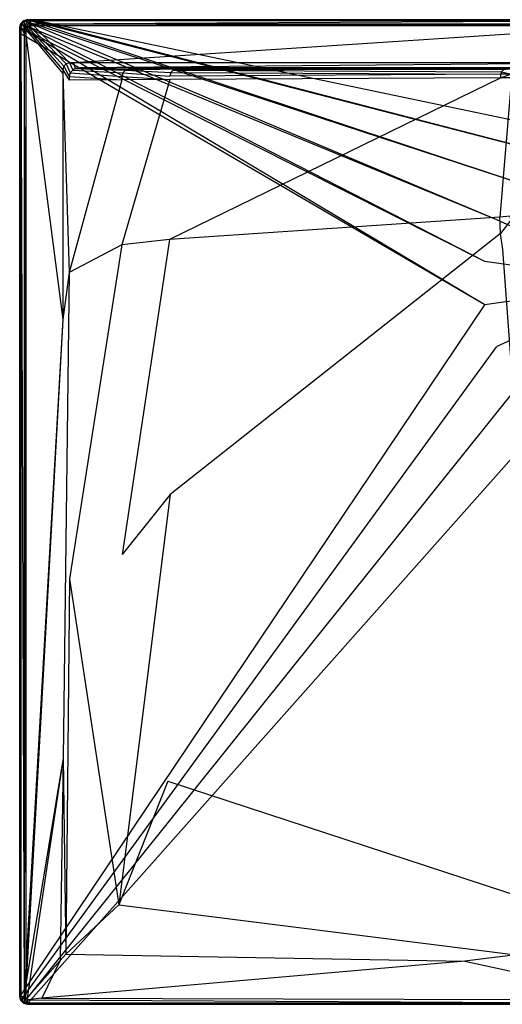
# Model space of a CAD drawing. Extents: x 0 to 1, y -0.8 to 0.
# Tile 1 of 7: x 0 to 0.39, y -0.8 to 0. Entities that reach past the tile are written whole.
import ezdxf

# ---------------------------------------------------------------- set-up
doc = ezdxf.new("R2010")
doc.units = 0
doc.layers.add('L0_WANNE_N_UDA1080ARA248V___0__', color=7, linetype='CONTINUOUS')

msp = doc.modelspace()

# ---------------------------------------------------------------- linework, layer by layer
at = {"layer": 'L0_WANNE_N_UDA1080ARA248V___0__', "color": 8}
for points, invisible_edges in [([(0.003005, -0.000808, 0.043344), (0.006011, 0, 0.002101), (0.003005, -0.000808, 0.002101), (0.003005, -0.000808, 0.043344)], 13), ([(0.006011, 0, 0.002101), (0.003005, -0.000808, 0.043344), (0.006011, 0, 0.043344), (0.006011, 0, 0.002101)], 14), ([(0.006011, 0), (0.003552, -0.001045), (0.003005, -0.000808), (0.006011, 0)], 13), ([(0.003005, -0.000808, 0.044495), (0.006011, 0, 0.043344), (0.003005, -0.000808, 0.043344), (0.003005, -0.000808, 0.044495)], 13), ([(0.006011, 0, 0.043344), (0.003005, -0.000808, 0.044495), (0.006011, 0, 0.044495), (0.006011, 0, 0.043344)], 14), ([(0.003562, -0.001775, 0.046974), (0.006011, 0, 0.044495), (0.003005, -0.000808, 0.044495), (0.003562, -0.001775, 0.046974)], 14), ([(0.003005, -0.000808, 0.002101), (0.006011, 0), (0.003005, -0.000808), (0.003005, -0.000808, 0.002101)], 13), ([(0.006011, 0), (0.003005, -0.000808, 0.002101), (0.006011, 0, 0.002101), (0.006011, 0)], 14), ([(0.003552, -0.001045), (0.006011, 0), (0.0066, -0.000197), (0.003552, -0.001045)], 14), ([(0.006147, -0.001043, 0.046974), (0.006011, 0, 0.044495), (0.003562, -0.001775, 0.046974), (0.006147, -0.001043, 0.046974)], 14), ([(0.006011, 0, 0.002101), (0.009764, 0), (0.006011, 0), (0.006011, 0, 0.002101)], 13), ([(0.009764, 0), (0.006011, 0, 0.002101), (0.009741, 0, 0.002101), (0.009764, 0)], 14), ([(0.009764, 0), (0.0066, -0.000197), (0.006011, 0), (0.009764, 0)], 13), ([(0.006011, 0, 0.002101), (0.009449, 0, 0.043338), (0.009741, 0, 0.002101), (0.006011, 0, 0.002101)], 13), ([(0.009449, 0, 0.043338), (0.006011, 0, 0.002101), (0.006011, 0, 0.043344), (0.009449, 0, 0.043338)], 14), ([(0.006011, 0, 0.043344), (0.009413, 0, 0.044495), (0.009449, 0, 0.043338), (0.006011, 0, 0.043344)], 13), ([(0.009413, 0, 0.044495), (0.006011, 0, 0.043344), (0.006011, 0, 0.044495), (0.009413, 0, 0.044495)], 14), ([(0.006147, -0.001043, 0.046974), (0.009413, 0, 0.044495), (0.006011, 0, 0.044495), (0.006147, -0.001043, 0.046974)], 13), ([(0.009413, 0, 0.044495), (0.006147, -0.001043, 0.046974), (0.009549, -0.001042, 0.046974), (0.009413, 0, 0.044495)], 14), ([(0.0066, -0.000197), (0.009764, 0), (0.010404, -0.000171), (0.0066, -0.000197)], 14), ([(0.009549, -0.001042, 0.046974), (0.5, 0, 0.044495), (0.009413, 0, 0.044495), (0.009549, -0.001042, 0.046974)], 13), ([(0.5, 0, 0.044495), (0.009449, 0, 0.043338), (0.009413, 0, 0.044495), (0.5, 0, 0.044495)], 14), ([(0.5, 0, 0.042676), (0.009741, 0, 0.002101), (0.009449, 0, 0.043338), (0.5, 0, 0.042676)], 14), ([(0.009449, 0, 0.043338), (0.5, 0, 0.044495), (0.5, 0, 0.042676), (0.009449, 0, 0.043338)], 13), ([(0.5, 0, 0.044495), (0.009549, -0.001042, 0.046974), (0.5, -0.00103, 0.046974), (0.5, 0, 0.044495)], 14), ([(0.009741, 0, 0.002101), (0.5, 0), (0.009764, 0), (0.009741, 0, 0.002101)], 13), ([(0.5, 0), (0.009741, 0, 0.002101), (0.5, 0, 0.002053), (0.5, 0)], 14), ([(0.009741, 0, 0.002101), (0.5, 0, 0.042676), (0.5, 0, 0.002053), (0.009741, 0, 0.002101)], 13), ([(0.5, 0), (0.010404, -0.000171), (0.009764, 0), (0.5, 0)], 13), ([(0.010404, -0.000171), (0.5, 0), (0.5, -0.000162), (0.010404, -0.000171)], 14), ([(0, -0.006029, 0.043344), (0.000805, -0.003015, 0.002101), (0, -0.006029, 0.002101), (0, -0.006029, 0.043344)], 13), ([(0.000805, -0.003015, 0.002101), (0, -0.006029, 0.043344), (0.000805, -0.003015, 0.043344), (0.000805, -0.003015, 0.002101)], 14), ([(0.000805, -0.003015), (0.0005, -0.006371), (0, -0.006029), (0.000805, -0.003015)], 13), ([(0.000805, -0.003015, 0.044495), (0, -0.006029, 0.043344), (0, -0.006029, 0.044495), (0.000805, -0.003015, 0.044495)], 13), ([(0, -0.006029, 0.043344), (0.000805, -0.003015, 0.044495), (0.000805, -0.003015, 0.043344), (0, -0.006029, 0.043344)], 14), ([(0.000805, -0.003015, 0.044495), (0, -0.006029, 0.044495), (0.001039, -0.006167, 0.046974), (0.000805, -0.003015, 0.044495)], 14), ([(0, -0.006029, 0.002101), (0.000805, -0.003015), (0, -0.006029), (0, -0.006029, 0.002101)], 13), ([(0.000805, -0.003015), (0, -0.006029, 0.002101), (0.000805, -0.003015, 0.002101), (0.000805, -0.003015)], 14), ([(0, -0.010834, 0.002101), (0, -0.006029), (0, -0.010834), (0, -0.010834, 0.002101)], 13), ([(0, -0.006029), (0, -0.010834, 0.002101), (0, -0.006029, 0.002101), (0, -0.006029)], 14), ([(0, -0.006029), (0.0005, -0.011231), (0, -0.010834), (0, -0.006029)], 13), ([(0.0005, -0.011231), (0, -0.006029), (0.0005, -0.006371), (0.0005, -0.011231)], 14), ([(0, -0.010834, 0.043344), (0, -0.006029, 0.002101), (0, -0.010834, 0.002101), (0, -0.010834, 0.043344)], 13), ([(0, -0.006029, 0.002101), (0, -0.010834, 0.043344), (0, -0.006029, 0.043344), (0, -0.006029, 0.002101)], 14), ([(0, -0.010834, 0.044495), (0.001039, -0.006167, 0.046974), (0, -0.006029, 0.044495), (0, -0.010834, 0.044495)], 14), ([(0, -0.006029, 0.044495), (0, -0.010834, 0.043344), (0, -0.010834, 0.044495), (0, -0.006029, 0.044495)], 13), ([(0, -0.010834, 0.043344), (0, -0.006029, 0.044495), (0, -0.006029, 0.043344), (0, -0.010834, 0.043344)], 14), ([(0.001039, -0.006167, 0.046974), (0, -0.010834, 0.044495), (0.001039, -0.01097, 0.046974), (0.001039, -0.006167, 0.046974)], 13), ([(0.0005, -0.006371), (0.000805, -0.003015), (0.001322, -0.003301), (0.0005, -0.006371)], 14), ([(0.001322, -0.003301), (0.377767, -0.196536), (0.0005, -0.006371), (0.001322, -0.003301)], 13), ([(0.0005, -0.006371), (0.377767, -0.231795), (0.0005, -0.011231), (0.0005, -0.006371)], 13), ([(0.377767, -0.231795), (0.0005, -0.006371), (0.377767, -0.196536), (0.377767, -0.231795)], 14), ([(0.000805, -0.003015, 0.043344), (0.003005, -0.000808, 0.002101), (0.000805, -0.003015, 0.002101), (0.000805, -0.003015, 0.043344)], 13), ([(0.003005, -0.000808, 0.002101), (0.000805, -0.003015, 0.043344), (0.003005, -0.000808, 0.043344), (0.003005, -0.000808, 0.002101)], 14), ([(0.003005, -0.000808), (0.001322, -0.003301), (0.000805, -0.003015), (0.003005, -0.000808)], 13), ([(0.003005, -0.000808, 0.044495), (0.000805, -0.003015, 0.043344), (0.000805, -0.003015, 0.044495), (0.003005, -0.000808, 0.044495)], 13), ([(0.000805, -0.003015, 0.043344), (0.003005, -0.000808, 0.044495), (0.003005, -0.000808, 0.043344), (0.000805, -0.003015, 0.043344)], 14), ([(0.000805, -0.003015, 0.044495), (0.003562, -0.001775, 0.046974), (0.003005, -0.000808, 0.044495), (0.000805, -0.003015, 0.044495)], 14), ([(0.000805, -0.003015, 0.002101), (0.003005, -0.000808), (0.000805, -0.003015), (0.000805, -0.003015, 0.002101)], 13), ([(0.003005, -0.000808), (0.000805, -0.003015, 0.002101), (0.003005, -0.000808, 0.002101), (0.003005, -0.000808)], 14), ([(0.003562, -0.001775, 0.046974), (0.000805, -0.003015, 0.044495), (0.00177, -0.003573, 0.046974), (0.003562, -0.001775, 0.046974)], 13), ([(0.000805, -0.003015, 0.044495), (0.001039, -0.006167, 0.046974), (0.00177, -0.003573, 0.046974), (0.000805, -0.003015, 0.044495)], 14), ([(0.003506, -0.006492, 0.048), (0.00177, -0.003573, 0.046974), (0.001039, -0.006167, 0.046974), (0.003506, -0.006492, 0.048)], 13), ([(0.003506, -0.011292, 0.048), (0.001039, -0.006167, 0.046974), (0.001039, -0.01097, 0.046974), (0.003506, -0.011292, 0.048)], 13), ([(0.001039, -0.006167, 0.046974), (0.003506, -0.011292, 0.048), (0.003506, -0.006492, 0.048), (0.001039, -0.006167, 0.046974)], 14), ([(0.001322, -0.003301), (0.003005, -0.000808), (0.003552, -0.001045), (0.001322, -0.003301)], 14), ([(0.003552, -0.001045), (0.38767, -0.162705), (0.001322, -0.003301), (0.003552, -0.001045)], 13), ([(0.377767, -0.196536), (0.001322, -0.003301), (0.38767, -0.162705), (0.377767, -0.196536)], 14), ([(0.003949, -0.004835, 0.048), (0.003562, -0.001775, 0.046974), (0.00177, -0.003573, 0.046974), (0.003949, -0.004835, 0.048)], 13), ([(0.00177, -0.003573, 0.046974), (0.003506, -0.006492, 0.048), (0.003949, -0.004835, 0.048), (0.00177, -0.003573, 0.046974)], 14), ([(0.004928, -0.008037, 0.048), (0.003949, -0.004835, 0.048), (0.003506, -0.006492, 0.048), (0.004928, -0.008037, 0.048)], 13), ([(0.004928, -0.012677, 0.048), (0.003506, -0.006492, 0.048), (0.003506, -0.011292, 0.048), (0.004928, -0.012677, 0.048)], 13), ([(0.003506, -0.006492, 0.048), (0.004928, -0.012677, 0.048), (0.004928, -0.008037, 0.048), (0.003506, -0.006492, 0.048)], 14), ([(0.0066, -0.000197), (0.406672, -0.133044), (0.003552, -0.001045), (0.0066, -0.000197)], 13), ([(0.38767, -0.162705), (0.003552, -0.001045), (0.406672, -0.133044), (0.38767, -0.162705)], 14), ([(0.00482, -0.003961, 0.048), (0.006147, -0.001043, 0.046974), (0.003562, -0.001775, 0.046974), (0.00482, -0.003961, 0.048)], 13), ([(0.003562, -0.001775, 0.046974), (0.003949, -0.004835, 0.048), (0.00482, -0.003961, 0.048), (0.003562, -0.001775, 0.046974)], 14), ([(0.005385, -0.006327, 0.048), (0.00482, -0.003961, 0.048), (0.003949, -0.004835, 0.048), (0.005385, -0.006327, 0.048)], 13), ([(0.003949, -0.004835, 0.048), (0.004928, -0.008037, 0.048), (0.005385, -0.006327, 0.048), (0.003949, -0.004835, 0.048)], 14), ([(0.006147, -0.001043, 0.046974), (0.00482, -0.003961, 0.048), (0.006472, -0.003517, 0.048), (0.006147, -0.001043, 0.046974)], 14), ([(0.006308, -0.005401, 0.048), (0.006472, -0.003517, 0.048), (0.00482, -0.003961, 0.048), (0.006308, -0.005401, 0.048)], 13), ([(0.00482, -0.003961, 0.048), (0.005385, -0.006327, 0.048), (0.006308, -0.005401, 0.048), (0.00482, -0.003961, 0.048)], 14), ([(0.034993, -0.040707, 0.048), (0.005385, -0.006327, 0.048), (0.004928, -0.008037, 0.048), (0.034993, -0.040707, 0.048)], 13), ([(0.035748, -0.037881, 0.048), (0.006308, -0.005401, 0.048), (0.005385, -0.006327, 0.048), (0.035748, -0.037881, 0.048)], 13), ([(0.005385, -0.006327, 0.048), (0.034993, -0.040707, 0.048), (0.035748, -0.037881, 0.048), (0.005385, -0.006327, 0.048)], 14), ([(0.006472, -0.003517, 0.048), (0.009549, -0.001042, 0.046974), (0.006147, -0.001043, 0.046974), (0.006472, -0.003517, 0.048)], 13), ([(0.006472, -0.003517, 0.048), (0.006308, -0.005401, 0.048), (0.008012, -0.004943, 0.048), (0.006472, -0.003517, 0.048)], 14), ([(0.037763, -0.035859, 0.048), (0.008012, -0.004943, 0.048), (0.006308, -0.005401, 0.048), (0.037763, -0.035859, 0.048)], 13), ([(0.006308, -0.005401, 0.048), (0.035748, -0.037881, 0.048), (0.037763, -0.035859, 0.048), (0.006308, -0.005401, 0.048)], 14), ([(0.009549, -0.001042, 0.046974), (0.006472, -0.003517, 0.048), (0.009871, -0.003517, 0.048), (0.009549, -0.001042, 0.046974)], 14), ([(0.008012, -0.004943, 0.048), (0.009871, -0.003517, 0.048), (0.006472, -0.003517, 0.048), (0.008012, -0.004943, 0.048)], 13), ([(0.010404, -0.000171), (0.433236, -0.109954), (0.0066, -0.000197), (0.010404, -0.000171)], 13), ([(0.406672, -0.133044), (0.0066, -0.000197), (0.433236, -0.109954), (0.406672, -0.133044)], 14), ([(0.009871, -0.003517, 0.048), (0.008012, -0.004943, 0.048), (0.011398, -0.004943, 0.048), (0.009871, -0.003517, 0.048)], 14), ([(0.040581, -0.035102, 0.048), (0.011398, -0.004943, 0.048), (0.008012, -0.004943, 0.048), (0.040581, -0.035102, 0.048)], 13), ([(0.008012, -0.004943, 0.048), (0.037763, -0.035859, 0.048), (0.040581, -0.035102, 0.048), (0.008012, -0.004943, 0.048)], 14), ([(0.009871, -0.003517, 0.048), (0.5, -0.00103, 0.046974), (0.009549, -0.001042, 0.046974), (0.009871, -0.003517, 0.048)], 13), ([(0.5, -0.00103, 0.046974), (0.009871, -0.003517, 0.048), (0.5, -0.003517, 0.048), (0.5, -0.00103, 0.046974)], 14), ([(0.011398, -0.004943, 0.048), (0.5, -0.003517, 0.048), (0.009871, -0.003517, 0.048), (0.011398, -0.004943, 0.048)], 13), ([(0.5, -0.000162), (0.465209, -0.095307), (0.010404, -0.000171), (0.5, -0.000162)], 13), ([(0.433236, -0.109954), (0.010404, -0.000171), (0.465209, -0.095307), (0.433236, -0.109954)], 14), ([(0.5, -0.003517, 0.048), (0.011398, -0.004943, 0.048), (0.5, -0.004943, 0.048), (0.5, -0.003517, 0.048)], 14), ([(0.043685, -0.035102, 0.048), (0.5, -0.004943, 0.048), (0.011398, -0.004943, 0.048), (0.043685, -0.035102, 0.048)], 13), ([(0.011398, -0.004943, 0.048), (0.040581, -0.035102, 0.048), (0.043685, -0.035102, 0.048), (0.011398, -0.004943, 0.048)], 14), ([(0.5, -0.004943, 0.048), (0.043685, -0.035102, 0.048), (0.5, -0.035102, 0.048), (0.5, -0.004943, 0.048)], 14), ([(0, -0.010834, 0.002101), (0, -0.793971), (0, -0.793971, 0.002101), (0, -0.010834, 0.002101)], 13), ([(0, -0.793971), (0, -0.010834, 0.002101), (0, -0.010834), (0, -0.793971)], 14), ([(0, -0.010834), (0.000518, -0.793015), (0, -0.793971), (0, -0.010834)], 13), ([(0.000518, -0.793015), (0, -0.010834), (0.0005, -0.011231), (0.000518, -0.793015)], 14), ([(0, -0.010834, 0.043344), (0, -0.793971, 0.002101), (0, -0.793971, 0.043344), (0, -0.010834, 0.043344)], 13), ([(0, -0.793971, 0.002101), (0, -0.010834, 0.043344), (0, -0.010834, 0.002101), (0, -0.793971, 0.002101)], 14), ([(0.001039, -0.793833, 0.046974), (0, -0.010834, 0.044495), (0, -0.793971, 0.044495), (0.001039, -0.793833, 0.046974)], 13), ([(0, -0.010834, 0.044495), (0.001039, -0.793833, 0.046974), (0.001039, -0.01097, 0.046974), (0, -0.010834, 0.044495)], 14), ([(0, -0.793971, 0.044495), (0, -0.010834, 0.043344), (0, -0.793971, 0.043344), (0, -0.793971, 0.044495)], 13), ([(0, -0.010834, 0.043344), (0, -0.793971, 0.044495), (0, -0.010834, 0.044495), (0, -0.010834, 0.043344)], 14), ([(0.377767, -0.231795), (0.000518, -0.793015), (0.0005, -0.011231), (0.377767, -0.231795)], 13), ([(0.003506, -0.793508, 0.048), (0.001039, -0.01097, 0.046974), (0.001039, -0.793833, 0.046974), (0.003506, -0.793508, 0.048)], 13), ([(0.001039, -0.01097, 0.046974), (0.003506, -0.793508, 0.048), (0.003506, -0.011292, 0.048), (0.001039, -0.01097, 0.046974)], 14), ([(0.004928, -0.768713, 0.048), (0.003506, -0.011292, 0.048), (0.003506, -0.793508, 0.048), (0.004928, -0.768713, 0.048)], 13), ([(0.003506, -0.011292, 0.048), (0.004928, -0.768713, 0.048), (0.004928, -0.012677, 0.048), (0.003506, -0.011292, 0.048)], 14), ([(0.034993, -0.043827, 0.048), (0.004928, -0.008037, 0.048), (0.004928, -0.012677, 0.048), (0.034993, -0.043827, 0.048)], 13), ([(0.004928, -0.008037, 0.048), (0.034993, -0.043827, 0.048), (0.034993, -0.040707, 0.048), (0.004928, -0.008037, 0.048)], 14), ([(0.034993, -0.243578, 0.048), (0.004928, -0.012677, 0.048), (0.004928, -0.768713, 0.048), (0.034993, -0.243578, 0.048)], 13), ([(0.004928, -0.012677, 0.048), (0.034993, -0.243578, 0.048), (0.034993, -0.043827, 0.048), (0.004928, -0.012677, 0.048)], 14), ([(0.040071, -0.046225, 0.048), (0.035748, -0.037881, 0.048), (0.034993, -0.040707, 0.048), (0.040071, -0.046225, 0.048)], 13), ([(0.040876, -0.043211, 0.048), (0.037763, -0.035859, 0.048), (0.035748, -0.037881, 0.048), (0.040876, -0.043211, 0.048)], 13), ([(0.035748, -0.037881, 0.048), (0.040071, -0.046225, 0.048), (0.040876, -0.043211, 0.048), (0.035748, -0.037881, 0.048)], 14), ([(0.043076, -0.041004, 0.048), (0.040581, -0.035102, 0.048), (0.037763, -0.035859, 0.048), (0.043076, -0.041004, 0.048)], 13), ([(0.037763, -0.035859, 0.048), (0.040876, -0.043211, 0.048), (0.043076, -0.041004, 0.048), (0.037763, -0.035859, 0.048)], 14), ([(0.040581, -0.035102, 0.048), (0.043076, -0.041004, 0.048), (0.045166, -0.039627, 0.048), (0.040581, -0.035102, 0.048)], 14), ([(0.045166, -0.039627, 0.048), (0.043685, -0.035102, 0.048), (0.040581, -0.035102, 0.048), (0.045166, -0.039627, 0.048)], 13), ([(0.085825, -0.040986, 0.047862), (0.045166, -0.039627, 0.048), (0.043076, -0.041004, 0.048), (0.085825, -0.040986, 0.047862)], 13), ([(0.049139, -0.03912, 0.048), (0.5, -0.035102, 0.048), (0.043685, -0.035102, 0.048), (0.049139, -0.03912, 0.048)], 13), ([(0.043685, -0.035102, 0.048), (0.045166, -0.039627, 0.048), (0.049139, -0.03912, 0.048), (0.043685, -0.035102, 0.048)], 14), ([(0.088763, -0.040196, 0.047861), (0.049139, -0.03912, 0.048), (0.045166, -0.039627, 0.048), (0.088763, -0.040196, 0.047861)], 13), ([(0.045166, -0.039627, 0.048), (0.085825, -0.040986, 0.047862), (0.088763, -0.040196, 0.047861), (0.045166, -0.039627, 0.048)], 14), ([(0.5, -0.035102, 0.048), (0.049139, -0.03912, 0.048), (0.5, -0.039223, 0.048), (0.5, -0.035102, 0.048)], 14), ([(0.5, -0.039223, 0.048), (0.049139, -0.03912, 0.048), (0.5, -0.040196, 0.047301), (0.5, -0.039223, 0.048)], 14), ([(0.5, -0.040196, 0.047301), (0.049139, -0.03912, 0.048), (0.091671, -0.039827, 0.047861), (0.5, -0.040196, 0.047301)], 14), ([(0.049139, -0.03912, 0.048), (0.088763, -0.040196, 0.047861), (0.091671, -0.039827, 0.047861), (0.049139, -0.03912, 0.048)], 14), ([(0.130053, -0.039893, 0.046228), (0.091671, -0.039827, 0.047861), (0.088763, -0.040196, 0.047861), (0.130053, -0.039893, 0.046228)], 14), ([(0.130053, -0.039893, 0.046228), (0.088763, -0.040196, 0.047861), (0.127514, -0.040196, 0.046111), (0.130053, -0.039893, 0.046228)], 14), ([(0.091671, -0.039827, 0.047861), (0.5, -0.040196, 0.04584), (0.5, -0.040196, 0.047301), (0.091671, -0.039827, 0.047861)], 14), ([(0.091671, -0.039827, 0.047861), (0.130053, -0.039893, 0.046228), (0.5, -0.040196, 0.04584), (0.091671, -0.039827, 0.047861)], 14), ([(0.395936, -0.040181, 0.039699), (0.130053, -0.039893, 0.046228), (0.127514, -0.040196, 0.046111), (0.395936, -0.040181, 0.039699)], 14), ([(0.130053, -0.039893, 0.046228), (0.5, -0.040196, 0.040248), (0.5, -0.040196, 0.04584), (0.130053, -0.039893, 0.046228)], 14), ([(0.130053, -0.039893, 0.046228), (0.395936, -0.040181, 0.039699), (0.5, -0.040196, 0.040248), (0.130053, -0.039893, 0.046228)], 14), ([(0.040071, -0.049088, 0.048), (0.034993, -0.040707, 0.048), (0.034993, -0.043827, 0.048), (0.040071, -0.049088, 0.048)], 13), ([(0.034993, -0.040707, 0.048), (0.040071, -0.049088, 0.048), (0.040071, -0.046225, 0.048), (0.034993, -0.040707, 0.048)], 14), ([(0.040071, -0.205421, 0.048), (0.034993, -0.043827, 0.048), (0.034993, -0.243578, 0.048), (0.040071, -0.205421, 0.048)], 13), ([(0.034993, -0.043827, 0.048), (0.040071, -0.205421, 0.048), (0.040071, -0.049088, 0.048), (0.034993, -0.043827, 0.048)], 14), ([(0.082887, -0.046091, 0.047865), (0.040876, -0.043211, 0.048), (0.040071, -0.046225, 0.048), (0.082887, -0.046091, 0.047865)], 13), ([(0.040071, -0.046225, 0.048), (0.082887, -0.048957, 0.047867), (0.082887, -0.046091, 0.047865), (0.040071, -0.046225, 0.048)], 14), ([(0.082887, -0.048957, 0.047867), (0.040071, -0.046225, 0.048), (0.040071, -0.049088, 0.048), (0.082887, -0.048957, 0.047867)], 13), ([(0.083674, -0.043143, 0.047863), (0.043076, -0.041004, 0.048), (0.040876, -0.043211, 0.048), (0.083674, -0.043143, 0.047863)], 13), ([(0.040876, -0.043211, 0.048), (0.082887, -0.046091, 0.047865), (0.083674, -0.043143, 0.047863), (0.040876, -0.043211, 0.048)], 14), ([(0.043076, -0.041004, 0.048), (0.083674, -0.043143, 0.047863), (0.085825, -0.040986, 0.047862), (0.043076, -0.041004, 0.048)], 14), ([(0.121968, -0.045759, 0.046051), (0.083674, -0.043143, 0.047863), (0.082887, -0.046091, 0.047865), (0.121968, -0.045759, 0.046051)], 13), ([(0.082887, -0.046091, 0.047865), (0.121968, -0.048635, 0.04606), (0.121968, -0.045759, 0.046051), (0.082887, -0.046091, 0.047865)], 14), ([(0.121968, -0.048635, 0.04606), (0.082887, -0.046091, 0.047865), (0.082887, -0.048957, 0.047867), (0.121968, -0.048635, 0.04606)], 13), ([(0.122711, -0.042977, 0.046047), (0.085825, -0.040986, 0.047862), (0.083674, -0.043143, 0.047863), (0.122711, -0.042977, 0.046047)], 13), ([(0.083674, -0.043143, 0.047863), (0.121968, -0.045759, 0.046051), (0.122711, -0.042977, 0.046047), (0.083674, -0.043143, 0.047863)], 14), ([(0.127514, -0.040196, 0.046111), (0.088763, -0.040196, 0.047861), (0.085825, -0.040986, 0.047862), (0.127514, -0.040196, 0.046111)], 14), ([(0.127514, -0.040196, 0.046111), (0.085825, -0.040986, 0.047862), (0.124741, -0.040941, 0.046042), (0.127514, -0.040196, 0.046111)], 14), ([(0.085825, -0.040986, 0.047862), (0.122711, -0.042977, 0.046047), (0.124741, -0.040941, 0.046042), (0.085825, -0.040986, 0.047862)], 14), ([(0.390887, -0.047234, 0.038214), (0.121968, -0.048635, 0.04606), (0.121775, -0.178702, 0.046398), (0.390887, -0.047234, 0.038214)], 14), ([(0.390887, -0.047234, 0.038214), (0.121775, -0.178702, 0.046398), (0.389856, -0.160522, 0.039585), (0.390887, -0.047234, 0.038214)], 14), ([(0.390887, -0.044319, 0.038178), (0.122711, -0.042977, 0.046047), (0.121968, -0.045759, 0.046051), (0.390887, -0.044319, 0.038178)], 13), ([(0.390887, -0.044319, 0.038178), (0.121968, -0.045759, 0.046051), (0.121968, -0.048635, 0.04606), (0.390887, -0.044319, 0.038178)], 14), ([(0.390887, -0.047234, 0.038214), (0.390887, -0.044319, 0.038178), (0.121968, -0.048635, 0.04606), (0.390887, -0.047234, 0.038214)], 14), ([(0.391437, -0.042258, 0.038161), (0.124741, -0.040941, 0.046042), (0.122711, -0.042977, 0.046047), (0.391437, -0.042258, 0.038161)], 13), ([(0.122711, -0.042977, 0.046047), (0.390887, -0.044319, 0.038178), (0.391437, -0.042258, 0.038161), (0.122711, -0.042977, 0.046047)], 14), ([(0.394997, -0.040196, 0.038516), (0.127514, -0.040196, 0.046111), (0.124741, -0.040941, 0.046042), (0.394997, -0.040196, 0.038516)], 14), ([(0.394997, -0.040196, 0.038516), (0.124741, -0.040941, 0.046042), (0.392942, -0.040748, 0.038143), (0.394997, -0.040196, 0.038516)], 14), ([(0.124741, -0.040941, 0.046042), (0.391437, -0.042258, 0.038161), (0.392942, -0.040748, 0.038143), (0.124741, -0.040941, 0.046042)], 14), ([(0.127514, -0.040196, 0.046111), (0.394997, -0.040196, 0.038516), (0.395936, -0.040181, 0.039699), (0.127514, -0.040196, 0.046111)], 14), ([(0.399373, -0.047164, 0.037822), (0.390887, -0.047234, 0.038214), (0.389856, -0.160522, 0.039585), (0.399373, -0.047164, 0.037822)], 14), ([(0.399373, -0.047164, 0.037822), (0.389856, -0.160522, 0.039585), (0.398301, -0.159612, 0.039244), (0.399373, -0.047164, 0.037822)], 14), ([(0.399373, -0.044247, 0.037784), (0.391437, -0.042258, 0.038161), (0.390887, -0.044319, 0.038178), (0.399373, -0.044247, 0.037784)], 13), ([(0.390887, -0.047234, 0.038214), (0.399373, -0.044247, 0.037784), (0.390887, -0.044319, 0.038178), (0.390887, -0.047234, 0.038214)], 13), ([(0.399373, -0.044247, 0.037784), (0.390887, -0.047234, 0.038214), (0.399373, -0.047164, 0.037822), (0.399373, -0.044247, 0.037784)], 14), ([(0.399914, -0.042222, 0.037767), (0.392942, -0.040748, 0.038143), (0.391437, -0.042258, 0.038161), (0.399914, -0.042222, 0.037767)], 13), ([(0.391437, -0.042258, 0.038161), (0.399373, -0.044247, 0.037784), (0.399914, -0.042222, 0.037767), (0.391437, -0.042258, 0.038161)], 14), ([(0.082887, -0.048957, 0.047867), (0.040071, -0.049088, 0.048), (0.040071, -0.205421, 0.048), (0.082887, -0.048957, 0.047867)], 14), ([(0.082887, -0.048957, 0.047867), (0.040071, -0.205421, 0.048), (0.082887, -0.182891, 0.047968), (0.082887, -0.048957, 0.047867)], 14), ([(0.121968, -0.048635, 0.04606), (0.082887, -0.048957, 0.047867), (0.082887, -0.182891, 0.047968), (0.121968, -0.048635, 0.04606)], 14), ([(0.121968, -0.048635, 0.04606), (0.082887, -0.182891, 0.047968), (0.121775, -0.178702, 0.046398), (0.121968, -0.048635, 0.04606)], 14), ([(0.5, -0.214165), (0.38767, -0.162705), (0.406672, -0.133044), (0.5, -0.214165)], 14), ([(0.398301, -0.159612, 0.039244), (0.389856, -0.160522, 0.039585), (0.390505, -0.173633, 0.0396), (0.398301, -0.159612, 0.039244)], 14), ([(0.398961, -0.16302, 0.03926), (0.398301, -0.159612, 0.039244), (0.390505, -0.173633, 0.0396), (0.398961, -0.16302, 0.03926)], 14), ([(0.389856, -0.160522, 0.039585), (0.121775, -0.178702, 0.046398), (0.1222, -0.385761, 0.046402), (0.389856, -0.160522, 0.039585)], 14), ([(0.390505, -0.173633, 0.0396), (0.389856, -0.160522, 0.039585), (0.1222, -0.385761, 0.046402), (0.390505, -0.173633, 0.0396)], 14), ([(0.5, -0.214165), (0.377767, -0.196536), (0.38767, -0.162705), (0.5, -0.214165)], 14), ([(0.398961, -0.16302, 0.03926), (0.390505, -0.173633, 0.0396), (0.392543, -0.186773, 0.039618), (0.398961, -0.16302, 0.03926)], 14), ([(0.390505, -0.173633, 0.0396), (0.1222, -0.385761, 0.046402), (0.120433, -0.618702, 0.046406), (0.390505, -0.173633, 0.0396)], 14), ([(0.392543, -0.186773, 0.039618), (0.390505, -0.173633, 0.0396), (0.120433, -0.618702, 0.046406), (0.392543, -0.186773, 0.039618)], 14), ([(0.040432, -0.454237, 0.048), (0.082887, -0.182891, 0.047968), (0.040071, -0.205421, 0.048), (0.040432, -0.454237, 0.048)], 13), ([(0.082887, -0.182891, 0.047968), (0.040432, -0.454237, 0.048), (0.08326, -0.434635, 0.047969), (0.082887, -0.182891, 0.047968)], 14), ([(0.08326, -0.434635, 0.047969), (0.121775, -0.178702, 0.046398), (0.082887, -0.182891, 0.047968), (0.08326, -0.434635, 0.047969)], 13), ([(0.121775, -0.178702, 0.046398), (0.08326, -0.434635, 0.047969), (0.1222, -0.385761, 0.046402), (0.121775, -0.178702, 0.046398)], 14), ([(0.424027, -0.619182, 0.046421), (0.392543, -0.186773, 0.039618), (0.120433, -0.618702, 0.046406), (0.424027, -0.619182, 0.046421)], 14), ([(0.5, -0.214165), (0.377767, -0.231795), (0.377767, -0.196536), (0.5, -0.214165)], 14), ([(0.035366, -0.600058, 0.048), (0.040071, -0.205421, 0.048), (0.034993, -0.243578, 0.048), (0.035366, -0.600058, 0.048)], 13), ([(0.040071, -0.205421, 0.048), (0.035366, -0.600058, 0.048), (0.040432, -0.454237, 0.048), (0.040071, -0.205421, 0.048)], 14), ([(0.5, -0.214165), (0.38767, -0.265625), (0.377767, -0.231795), (0.5, -0.214165)], 14), ([(0.5, -0.214165), (0.406672, -0.295287), (0.38767, -0.265625), (0.5, -0.214165)], 14), ([(0.000518, -0.793015), (0.377767, -0.231795), (0.38767, -0.265625), (0.000518, -0.793015)], 14), ([(0.005367, -0.781758, 0.048), (0.034993, -0.243578, 0.048), (0.004928, -0.768713, 0.048), (0.005367, -0.781758, 0.048)], 13), ([(0.034993, -0.243578, 0.048), (0.005367, -0.781758, 0.048), (0.035366, -0.600058, 0.048), (0.034993, -0.243578, 0.048)], 14), ([(0.38767, -0.265625), (0.001356, -0.796077), (0.000518, -0.793015), (0.38767, -0.265625)], 13), ([(0.001356, -0.796077), (0.38767, -0.265625), (0.406672, -0.295287), (0.001356, -0.796077)], 14), ([(0.406672, -0.295287), (0.0036, -0.798322), (0.001356, -0.796077), (0.406672, -0.295287)], 13), ([(0.0036, -0.798322), (0.406672, -0.295287), (0.433236, -0.318376), (0.0036, -0.798322)], 14), ([(0.433236, -0.318376), (0.006657, -0.799154), (0.0036, -0.798322), (0.433236, -0.318376)], 13), ([(0.006657, -0.799154), (0.433236, -0.318376), (0.465209, -0.333023), (0.006657, -0.799154)], 14), ([(0.465209, -0.333023), (0.5, -0.799163), (0.006657, -0.799154), (0.465209, -0.333023)], 13), ([(0.1222, -0.385761, 0.046402), (0.08326, -0.434635, 0.047969), (0.080616, -0.71912, 0.04797), (0.1222, -0.385761, 0.046402)], 14), ([(0.1222, -0.385761, 0.046402), (0.080616, -0.71912, 0.04797), (0.120433, -0.618702, 0.046406), (0.1222, -0.385761, 0.046402)], 14), ([(0.040432, -0.454237, 0.048), (0.080616, -0.71912, 0.04797), (0.08326, -0.434635, 0.047969), (0.040432, -0.454237, 0.048)], 14), ([(0.035366, -0.600058, 0.048), (0.037493, -0.759339, 0.048), (0.040432, -0.454237, 0.048), (0.035366, -0.600058, 0.048)], 14), ([(0.080616, -0.71912, 0.04797), (0.040432, -0.454237, 0.048), (0.037493, -0.759339, 0.048), (0.080616, -0.71912, 0.04797)], 13), ([(0.006091, -0.794612, 0.048), (0.035366, -0.600058, 0.048), (0.005367, -0.781758, 0.048), (0.006091, -0.794612, 0.048)], 13), ([(0.035366, -0.600058, 0.048), (0.006091, -0.794612, 0.048), (0.032956, -0.764436, 0.048), (0.035366, -0.600058, 0.048)], 14), ([(0.037493, -0.759339, 0.048), (0.035366, -0.600058, 0.048), (0.032956, -0.764436, 0.048), (0.037493, -0.759339, 0.048)], 13), ([(0.428317, -0.71959, 0.047971), (0.120433, -0.618702, 0.046406), (0.080616, -0.71912, 0.04797), (0.428317, -0.71959, 0.047971)], 13), ([(0.120433, -0.618702, 0.046406), (0.428317, -0.71959, 0.047971), (0.424027, -0.619182, 0.046421), (0.120433, -0.618702, 0.046406)], 14), ([(0.4029, -0.759804, 0.048), (0.080616, -0.71912, 0.04797), (0.037493, -0.759339, 0.048), (0.4029, -0.759804, 0.048)], 13), ([(0.080616, -0.71912, 0.04797), (0.4029, -0.759804, 0.048), (0.428317, -0.71959, 0.047971), (0.080616, -0.71912, 0.04797)], 14), ([(0.361634, -0.764898, 0.048), (0.037493, -0.759339, 0.048), (0.032956, -0.764436, 0.048), (0.361634, -0.764898, 0.048)], 13), ([(0.037493, -0.759339, 0.048), (0.361634, -0.764898, 0.048), (0.4029, -0.759804, 0.048), (0.037493, -0.759339, 0.048)], 14), ([(0.5, -0.764898, 0.048), (0.4029, -0.759804, 0.048), (0.361634, -0.764898, 0.048), (0.5, -0.764898, 0.048)], 13), ([(0.018025, -0.795057, 0.048), (0.032956, -0.764436, 0.048), (0.006091, -0.794612, 0.048), (0.018025, -0.795057, 0.048)], 13), ([(0.032956, -0.764436, 0.048), (0.018025, -0.795057, 0.048), (0.361634, -0.764898, 0.048), (0.032956, -0.764436, 0.048)], 14), ([(0.5, -0.795057, 0.048), (0.361634, -0.764898, 0.048), (0.018025, -0.795057, 0.048), (0.5, -0.795057, 0.048)], 13), ([(0.361634, -0.764898, 0.048), (0.5, -0.795057, 0.048), (0.5, -0.764898, 0.048), (0.361634, -0.764898, 0.048)], 14), ([(0.003949, -0.795165, 0.048), (0.004928, -0.768713, 0.048), (0.003506, -0.793508, 0.048), (0.003949, -0.795165, 0.048)], 13), ([(0.004928, -0.768713, 0.048), (0.003949, -0.795165, 0.048), (0.005367, -0.781758, 0.048), (0.004928, -0.768713, 0.048)], 14), ([(0.00482, -0.796039, 0.048), (0.005367, -0.781758, 0.048), (0.003949, -0.795165, 0.048), (0.00482, -0.796039, 0.048)], 13), ([(0.005367, -0.781758, 0.048), (0.00482, -0.796039, 0.048), (0.006091, -0.794612, 0.048), (0.005367, -0.781758, 0.048)], 14), ([(0.000518, -0.793015), (0.000805, -0.796985), (0, -0.793971), (0.000518, -0.793015)], 13), ([(0.001039, -0.793833, 0.046974), (0, -0.793971, 0.044495), (0.00177, -0.796427, 0.046974), (0.001039, -0.793833, 0.046974)], 14), ([(0, -0.793971, 0.002101), (0.000805, -0.796985), (0.000805, -0.796985, 0.002101), (0, -0.793971, 0.002101)], 13), ([(0.000805, -0.796985), (0, -0.793971, 0.002101), (0, -0.793971), (0.000805, -0.796985)], 14), ([(0, -0.793971, 0.043344), (0.000805, -0.796985, 0.002101), (0.000805, -0.796985, 0.043344), (0, -0.793971, 0.043344)], 13), ([(0.000805, -0.796985, 0.002101), (0, -0.793971, 0.043344), (0, -0.793971, 0.002101), (0.000805, -0.796985, 0.002101)], 14), ([(0, -0.793971, 0.044495), (0.000805, -0.796985, 0.044495), (0.00177, -0.796427, 0.046974), (0, -0.793971, 0.044495)], 14), ([(0.000805, -0.796985, 0.044495), (0, -0.793971, 0.043344), (0.000805, -0.796985, 0.043344), (0.000805, -0.796985, 0.044495)], 13), ([(0, -0.793971, 0.043344), (0.000805, -0.796985, 0.044495), (0, -0.793971, 0.044495), (0, -0.793971, 0.043344)], 14), ([(0.000805, -0.796985), (0.000518, -0.793015), (0.001356, -0.796077), (0.000805, -0.796985)], 14), ([(0.001356, -0.796077), (0.003005, -0.799192), (0.000805, -0.796985), (0.001356, -0.796077)], 13), ([(0.000805, -0.796985, 0.044495), (0.003562, -0.798225, 0.046974), (0.00177, -0.796427, 0.046974), (0.000805, -0.796985, 0.044495)], 14), ([(0.000805, -0.796985, 0.002101), (0.003005, -0.799192), (0.003005, -0.799192, 0.002101), (0.000805, -0.796985, 0.002101)], 13), ([(0.003005, -0.799192), (0.000805, -0.796985, 0.002101), (0.000805, -0.796985), (0.003005, -0.799192)], 14), ([(0.000805, -0.796985, 0.043344), (0.003005, -0.799192, 0.002101), (0.003005, -0.799192, 0.043344), (0.000805, -0.796985, 0.043344)], 13), ([(0.003005, -0.799192, 0.002101), (0.000805, -0.796985, 0.043344), (0.000805, -0.796985, 0.002101), (0.003005, -0.799192, 0.002101)], 14), ([(0.003562, -0.798225, 0.046974), (0.000805, -0.796985, 0.044495), (0.003005, -0.799192, 0.044495), (0.003562, -0.798225, 0.046974)], 13), ([(0.003005, -0.799192, 0.044495), (0.000805, -0.796985, 0.043344), (0.003005, -0.799192, 0.043344), (0.003005, -0.799192, 0.044495)], 13), ([(0.000805, -0.796985, 0.043344), (0.003005, -0.799192, 0.044495), (0.000805, -0.796985, 0.044495), (0.000805, -0.796985, 0.043344)], 14), ([(0.00177, -0.796427, 0.046974), (0.003506, -0.793508, 0.048), (0.001039, -0.793833, 0.046974), (0.00177, -0.796427, 0.046974)], 13), ([(0.003005, -0.799192), (0.001356, -0.796077), (0.0036, -0.798322), (0.003005, -0.799192)], 14), ([(0.003506, -0.793508, 0.048), (0.00177, -0.796427, 0.046974), (0.003949, -0.795165, 0.048), (0.003506, -0.793508, 0.048)], 14), ([(0.003562, -0.798225, 0.046974), (0.003949, -0.795165, 0.048), (0.00177, -0.796427, 0.046974), (0.003562, -0.798225, 0.046974)], 13), ([(0.006147, -0.798957, 0.046974), (0.003562, -0.798225, 0.046974), (0.003005, -0.799192, 0.044495), (0.006147, -0.798957, 0.046974)], 14), ([(0.0036, -0.798322), (0.006011, -0.8), (0.003005, -0.799192), (0.0036, -0.798322)], 13), ([(0.006147, -0.798957, 0.046974), (0.003005, -0.799192, 0.044495), (0.006011, -0.8, 0.044495), (0.006147, -0.798957, 0.046974)], 14), ([(0.006011, -0.8), (0.003005, -0.799192, 0.002101), (0.003005, -0.799192), (0.006011, -0.8)], 13), ([(0.003005, -0.799192, 0.002101), (0.006011, -0.8), (0.006011, -0.8, 0.002101), (0.003005, -0.799192, 0.002101)], 14), ([(0.006011, -0.8, 0.043344), (0.003005, -0.799192, 0.002101), (0.006011, -0.8, 0.002101), (0.006011, -0.8, 0.043344)], 13), ([(0.003005, -0.799192, 0.002101), (0.006011, -0.8, 0.043344), (0.003005, -0.799192, 0.043344), (0.003005, -0.799192, 0.002101)], 14), ([(0.006011, -0.8, 0.044495), (0.003005, -0.799192, 0.043344), (0.006011, -0.8, 0.043344), (0.006011, -0.8, 0.044495)], 13), ([(0.003005, -0.799192, 0.043344), (0.006011, -0.8, 0.044495), (0.003005, -0.799192, 0.044495), (0.003005, -0.799192, 0.043344)], 14), ([(0.003949, -0.795165, 0.048), (0.003562, -0.798225, 0.046974), (0.00482, -0.796039, 0.048), (0.003949, -0.795165, 0.048)], 14), ([(0.006147, -0.798957, 0.046974), (0.00482, -0.796039, 0.048), (0.003562, -0.798225, 0.046974), (0.006147, -0.798957, 0.046974)], 13), ([(0.006011, -0.8), (0.0036, -0.798322), (0.006657, -0.799154), (0.006011, -0.8)], 14), ([(0.006472, -0.796483, 0.048), (0.006091, -0.794612, 0.048), (0.00482, -0.796039, 0.048), (0.006472, -0.796483, 0.048)], 13), ([(0.00482, -0.796039, 0.048), (0.006147, -0.798957, 0.046974), (0.006472, -0.796483, 0.048), (0.00482, -0.796039, 0.048)], 14), ([(0.006011, -0.8, 0.044495), (0.5, -0.79897, 0.046974), (0.006147, -0.798957, 0.046974), (0.006011, -0.8, 0.044495)], 14), ([(0.5, -0.79897, 0.046974), (0.006011, -0.8, 0.044495), (0.5, -0.8, 0.044495), (0.5, -0.79897, 0.046974)], 13), ([(0.006657, -0.799154), (0.5, -0.8), (0.006011, -0.8), (0.006657, -0.799154)], 13), ([(0.5, -0.8, 0.002101), (0.006011, -0.8), (0.5, -0.8), (0.5, -0.8, 0.002101)], 13), ([(0.006011, -0.8), (0.5, -0.8, 0.002101), (0.006011, -0.8, 0.002101), (0.006011, -0.8)], 14), ([(0.5, -0.8, 0.044495), (0.006011, -0.8, 0.043344), (0.5, -0.8, 0.043344), (0.5, -0.8, 0.044495)], 13), ([(0.006011, -0.8, 0.043344), (0.5, -0.8, 0.044495), (0.006011, -0.8, 0.044495), (0.006011, -0.8, 0.043344)], 14), ([(0.5, -0.8, 0.043344), (0.006011, -0.8, 0.002101), (0.5, -0.8, 0.002101), (0.5, -0.8, 0.043344)], 13), ([(0.006011, -0.8, 0.002101), (0.5, -0.8, 0.043344), (0.006011, -0.8, 0.043344), (0.006011, -0.8, 0.002101)], 14), ([(0.006091, -0.794612, 0.048), (0.006472, -0.796483, 0.048), (0.018025, -0.795057, 0.048), (0.006091, -0.794612, 0.048)], 14), ([(0.5, -0.79897, 0.046974), (0.006472, -0.796483, 0.048), (0.006147, -0.798957, 0.046974), (0.5, -0.79897, 0.046974)], 13), ([(0.5, -0.796483, 0.048), (0.018025, -0.795057, 0.048), (0.006472, -0.796483, 0.048), (0.5, -0.796483, 0.048)], 13), ([(0.006472, -0.796483, 0.048), (0.5, -0.79897, 0.046974), (0.5, -0.796483, 0.048), (0.006472, -0.796483, 0.048)], 14), ([(0.5, -0.8), (0.006657, -0.799154), (0.5, -0.799163), (0.5, -0.8)], 14), ([(0.018025, -0.795057, 0.048), (0.5, -0.796483, 0.048), (0.5, -0.795057, 0.048), (0.018025, -0.795057, 0.048)], 14)]:
    msp.add_3dface(points, dxfattribs=dict(at, invisible_edges=invisible_edges))

doc.saveas('drawing.dxf')
